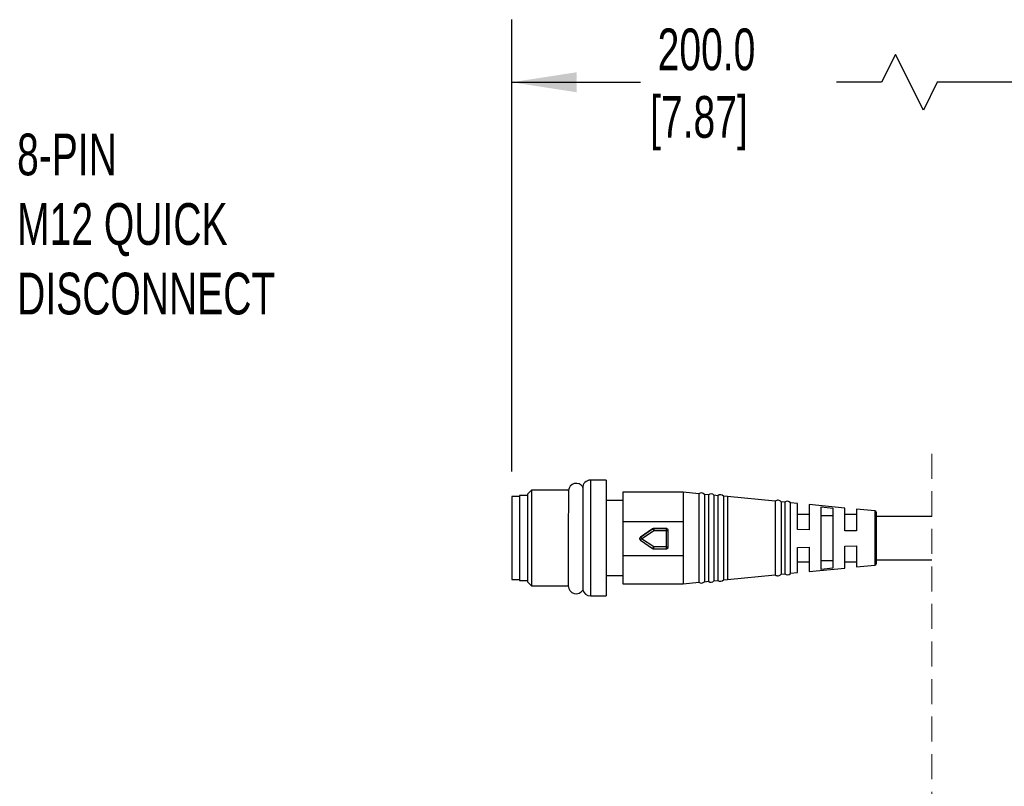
# Model space of a CAD drawing. Header units: millimetres. Extents: x 16 to 683, y 16 to 524.
# Tile 5 of 14: x 114 to 239, y 166 to 263. Entities that reach past the tile are written whole.
import ezdxf

# ---------------------------------------------------------------- set-up
doc = ezdxf.new("R2010")
doc.units = ezdxf.units.MM
doc.header["$LTSCALE"] = 2.5
doc.linetypes.add('HIDDEN', pattern=[1.905, 1.27, -0.635])
doc.layers.add('DIMENSIONS', color=140, linetype='Continuous', lineweight=25)
doc.styles.add('SLDTEXTSTYLE0', font='TXT', dxfattribs={"width": 0.7})
doc.dimstyles.new('SLDDIMSTYLE1', dxfattribs={"dimtxt": 5.39502, "dimasz": 8.255, "dimexe": 0, "dimexo": 0.0625, "dimgap": 1.348755, "dimtad": 0, "dimtih": 1, "dimtoh": 1, "dimrnd": 1e-09, "dimzin": 12, "dimdsep": 46, "dimtxsty": 'SLDTEXTSTYLE0', "dimsah": 1, "dimcen": 0.09, "dimadec": 0, "dimazin": 3, "dimtfac": 1, "dimtofl": 0, "dimtmove": 0, "dimatfit": 3, "dimfxl": 0, "dimfrac": 2, "dimtolj": 1, "dimtzin": 12, "dimarcsym": 0})

# ---------------------------------------------------------------- blocks, each defined once
blk = doc.blocks.new('_D_2')
at = {"layer": 'DIMENSIONS'}
for p, q in [((176.44, 205.93), (176.44, 263.26)), ((249.93, 208.29), (249.93, 263.26)), ((225.13, 258.85), (223.36, 255.32)), ((228.65, 251.79), (225.13, 258.85)), ((176.44, 255.32), (192.78, 255.32)), ((223.36, 255.32), (217.64, 255.32)), ((230.42, 255.32), (228.65, 251.79)), ((249.93, 255.32), (230.42, 255.32))]:
    blk.add_line(p, q, dxfattribs=at)
for points in [[(176.44, 255.32), (184.69, 254.05), (184.69, 256.59)], [(249.93, 255.32), (241.68, 256.59), (241.68, 254.05)]]:
    blk.add_solid(points, dxfattribs=at)
at = {"layer": 'DIMENSIONS', "char_height": 5.292, "attachment_point": 1, "style": 'SLDTEXTSTYLE0'}
for s, insert in [('200.0', (194.95, 262.14)), ('[7.87]', (193.99, 253.57))]:
    blk.add_mtext(s, dxfattribs=dict(at, insert=insert))

msp = doc.modelspace()

# ---------------------------------------------------------------- linework, layer by layer
at = {"color": 7, "linetype": 'HIDDEN', "lineweight": 18}
msp.add_line((229.711, 208.192), (229.711, 157.605), dxfattribs=at)
for p, q in [((188.44, 204.855), (186.44, 204.855)), ((186.44, 204.855), (186.44, 197.394)), ((188.44, 204.855), (188.44, 197.394)), ((178.948, 203.556), (178.44, 203.048)), ((183.632, 203.556), (178.948, 203.556)), ((178.948, 203.556), (178.948, 191.454)), ((177.44, 202.755), (176.44, 202.755)), ((176.44, 202.755), (176.44, 197.505)), ((178.44, 202.905), (177.44, 202.905)), ((177.44, 202.905), (177.44, 192.105)), ((178.44, 203.048), (178.44, 191.962)), ((198.203, 203.305), (190.54, 203.305)), ((190.54, 203.305), (190.54, 199.587)), ((200.175, 203.113), (198.203, 203.305)), ((198.203, 203.305), (198.203, 199.587)), ((200.175, 203.113), (200.175, 197.42)), ((201.385, 202.995), (200.876, 203.045)), ((200.876, 203.045), (200.876, 197.421)), ((201.385, 202.995), (201.385, 197.422)), ((202.596, 202.877), (202.092, 202.926)), ((202.092, 202.926), (202.092, 197.423)), ((202.596, 202.877), (202.596, 197.424)), ((203.806, 202.759), (203.307, 202.808)), ((203.307, 202.808), (203.307, 197.425)), ((209.872, 202.171), (203.806, 202.76)), ((203.806, 202.76), (203.806, 192.25)), ((190.54, 202.255), (188.44, 202.255)), ((209.872, 202.183), (209.872, 197.434)), ((211.086, 202.053), (210.598, 202.1)), ((210.598, 202.1), (210.598, 192.909)), ((211.086, 202.053), (211.086, 192.957)), ((211.8, 193.026), (211.8, 201.984)), ((212.699, 201.893), (211.8, 201.981)), ((212.699, 198.577), (212.699, 201.893)), ((218.699, 201.309), (214.19, 201.748)), ((214.19, 201.748), (214.19, 198.541)), ((215.69, 193.517), (215.69, 201.463)), ((217.19, 201.312), (217.19, 193.668)), ((218.699, 198.434), (218.699, 201.309)), ((222.509, 200.938), (220.19, 201.164)), ((220.19, 201.164), (220.19, 198.399)), ((214.19, 200.505), (212.699, 200.505)), ((217.19, 200.318), (215.69, 200.318)), ((220.19, 200.505), (218.699, 200.505)), ((222.509, 200.938), (222.509, 194.071)), ((222.69, 197.456), (222.69, 200.739)), ((229.711, 200.255), (222.69, 200.255)), ((190.54, 199.587), (198.203, 199.587)), ((190.54, 199.587), (190.54, 195.261)), ((192.761, 197.631), (194.308, 198.68)), ((194.308, 198.676), (192.761, 197.627)), ((194.308, 198.68), (194.308, 198.676)), ((194.448, 198.719), (194.448, 198.723)), ((194.448, 198.723), (196.037, 198.723)), ((194.448, 198.719), (194.448, 198.465)), ((196.037, 198.719), (194.448, 198.719)), ((196.037, 198.723), (196.037, 198.719)), ((196.037, 198.719), (196.037, 198.465)), ((198.203, 199.587), (198.203, 195.261)), ((214.19, 198.541), (212.699, 198.577)), ((176.44, 197.505), (176.44, 192.255)), ((186.44, 197.394), (186.44, 190.155)), ((188.44, 197.394), (188.44, 190.155)), ((192.651, 197.424), (192.651, 197.42)), ((192.761, 197.627), (192.761, 197.631)), ((192.901, 197.416), (194.448, 198.465)), ((194.448, 196.367), (192.901, 197.416)), ((194.448, 198.465), (196.037, 198.465)), ((196.037, 198.465), (196.037, 196.367)), ((196.287, 198.469), (196.287, 198.473)), ((196.287, 196.371), (196.287, 198.469)), ((200.175, 197.42), (200.175, 191.897)), ((200.876, 197.421), (200.876, 191.965)), ((201.385, 197.422), (201.385, 192.015)), ((202.092, 197.423), (202.092, 192.083)), ((202.596, 197.424), (202.596, 192.133)), ((203.307, 197.425), (203.307, 192.202)), ((209.872, 197.434), (209.872, 192.827)), ((220.19, 198.399), (218.699, 198.434)), ((222.69, 194.27), (222.69, 197.456)), ((192.761, 197.213), (194.308, 196.164)), ((196.037, 196.367), (194.448, 196.367)), ((194.448, 196.121), (194.448, 196.367)), ((194.448, 196.121), (196.037, 196.121)), ((196.037, 196.367), (196.037, 196.121)), ((212.699, 196.305), (214.19, 196.345)), ((212.699, 193.116), (212.699, 196.305)), ((214.19, 196.345), (214.19, 193.261)), ((218.699, 196.465), (220.19, 196.505)), ((218.699, 193.7), (218.699, 196.465)), ((220.19, 196.505), (220.19, 193.846)), ((190.54, 195.261), (190.54, 191.705)), ((198.203, 195.261), (190.54, 195.261)), ((198.203, 195.261), (198.203, 191.705)), ((212.699, 194.505), (214.19, 194.505)), ((214.19, 193.261), (218.699, 193.7)), ((215.69, 194.662), (217.19, 194.662)), ((217.19, 193.668), (215.69, 193.517)), ((218.699, 194.505), (220.19, 194.505)), ((220.19, 193.846), (222.509, 194.071)), ((222.69, 194.755), (229.711, 194.755)), ((183.621, 192.927), (183.621, 191.435)), ((188.44, 192.755), (190.54, 192.755)), ((203.806, 192.25), (209.872, 192.839)), ((210.598, 192.909), (211.086, 192.957)), ((211.8, 193.029), (212.699, 193.116)), ((176.44, 192.255), (177.44, 192.255)), ((177.44, 192.105), (178.44, 192.105)), ((178.44, 191.962), (178.948, 191.454)), ((178.948, 191.454), (183.632, 191.454)), ((190.54, 191.705), (198.203, 191.705)), ((198.203, 191.705), (200.175, 191.897)), ((200.876, 191.965), (201.385, 192.015)), ((202.092, 192.083), (202.596, 192.133)), ((203.307, 192.202), (203.806, 192.25)), ((186.44, 190.155), (188.44, 190.155))]:
    msp.add_line(p, q)
at = {"flags": 128}
for points in [[(185.45, 203.994), (185.45, 203.473), (185.451, 202.844), (185.452, 201.989), (185.455, 200.157), (185.457, 198.856), (185.459, 197.335), (185.462, 195.923), (185.464, 194.672), (185.467, 192.613), (185.47, 191.315), (185.471, 190.91), (185.471, 190.91)], [(215.69, 201.463), (216.44, 201.387), (216.815, 201.35), (217.19, 201.312)]]:
    msp.add_lwpolyline(points, dxfattribs=at)
for centre, radius, start, end in [((186.44, 203.855), 1, 90.00116, 179.9997), ((184.621, 203.435), 1, 34.43376, 173.08075), ((200.49, 202.714), 0.508, 40.59508, 128.28302), ((201.703, 202.599), 0.508, 40.15033, 128.72776), ((202.916, 202.483), 0.508, 39.70595, 129.17148), ((210.195, 201.791), 0.508, 37.48881, 129.5675), ((211.408, 201.66), 0.508, 39.5657, 129.34692), ((222.49, 200.739), 0.2, 359.98548, 84.44759), ((194.448, 198.472), 0.25, 90.01681, 124.11936), ((194.448, 198.469), 0.25, 90.01681, 124.11936), ((201.19, 203.108), 8.186, 212.78036, 214.55207), ((196.037, 198.473), 0.25, 359.99445, 90.00811), ((196.037, 198.469), 0.25, 359.99529, 90.00727), ((192.901, 197.424), 0.25, 124.13902, 180.00512), ((192.901, 197.42), 0.25, 124.13902, 180.00597), ((192.901, 197.42), 0.25, 179.97615, 235.87288), ((199.285, 201.82), 7.755, 212.73123, 214.60119), ((187.017, 201.331), 7.067, 324.36529, 326.36689), ((196.1, 202.619), 4.155, 269.13815, 272.58647), ((188.849, 200.085), 6.721, 324.31371, 326.41846), ((194.448, 196.371), 0.25, 235.84264, 270.00752), ((196.1, 200.525), 4.158, 269.13877, 272.58414), ((196.037, 196.371), 0.25, 269.99224, 0.00519), ((222.49, 194.27), 0.2, 275.55056, 0.01531), ((210.195, 193.219), 0.508, 230.43348, 322.51021), ((211.408, 193.35), 0.508, 230.65327, 320.43352), ((184.621, 191.435), 1, 180.00005, 328.16785), ((200.49, 192.296), 0.508, 231.71783, 319.40468), ((201.703, 192.411), 0.508, 231.27205, 319.85046), ((202.916, 192.526), 0.508, 230.82852, 320.29405), ((186.44, 191.155), 1, 192.6919, 269.99825)]:
    msp.add_arc(centre, radius, start, end)
for points, knots in [([(183.629, 203.512), (183.629, 203.526), (183.629, 203.727), (183.627, 202.354), (183.626, 201.705), (183.624, 199.903), (183.624, 198.598), (183.623, 197.805), (183.623, 197.455), (183.623, 197.352), (183.623, 197.301), (183.623, 197.274), (183.623, 197.265)], [0, 0, 0, 0, 0.0061814, 0.0886796, 0.3023753, 0.6026142, 0.8215441, 0.946596, 0.9756955, 0.987477, 0.9955779, 1, 1, 1, 1]), ([(183.623, 197.265), (183.622, 196.618), (183.622, 195.547), (183.621, 194.106), (183.621, 193.312), (183.621, 192.943)], [0, 0, 0, 0, 0.44873931, 0.7439029, 1, 1, 1, 1])]:
    msp.add_open_spline(points, degree=3, knots=knots)

# ---------------------------------------------------------------- texts
at = {"layer": 'DIMENSIONS', "insert": (113.711, 248.805), "char_height": 5.29167, "attachment_point": 1, "style": 'SLDTEXTSTYLE0'}
msp.add_mtext('8-PIN^JM12 QUICK^JDISCONNECT', dxfattribs=at)

# ---------------------------------------------------------------- dimensions: what is measured, and where the dimension line sits
at = {"layer": 'DIMENSIONS'}
dim = msp.add_linear_dim(base=(176.44, 255.319), p1=(249.935, 205.119), p2=(176.44, 202.755), angle=0, text='200.0\\P[7.87]', dimstyle='SLDDIMSTYLE1', dxfattribs=at)
dim.commit()
dim.dimension.update_dxf_attribs({"geometry": '_D_2', "text_midpoint": (205.213, 255.319), "dimtype": 160})

doc.saveas('drawing.dxf')
